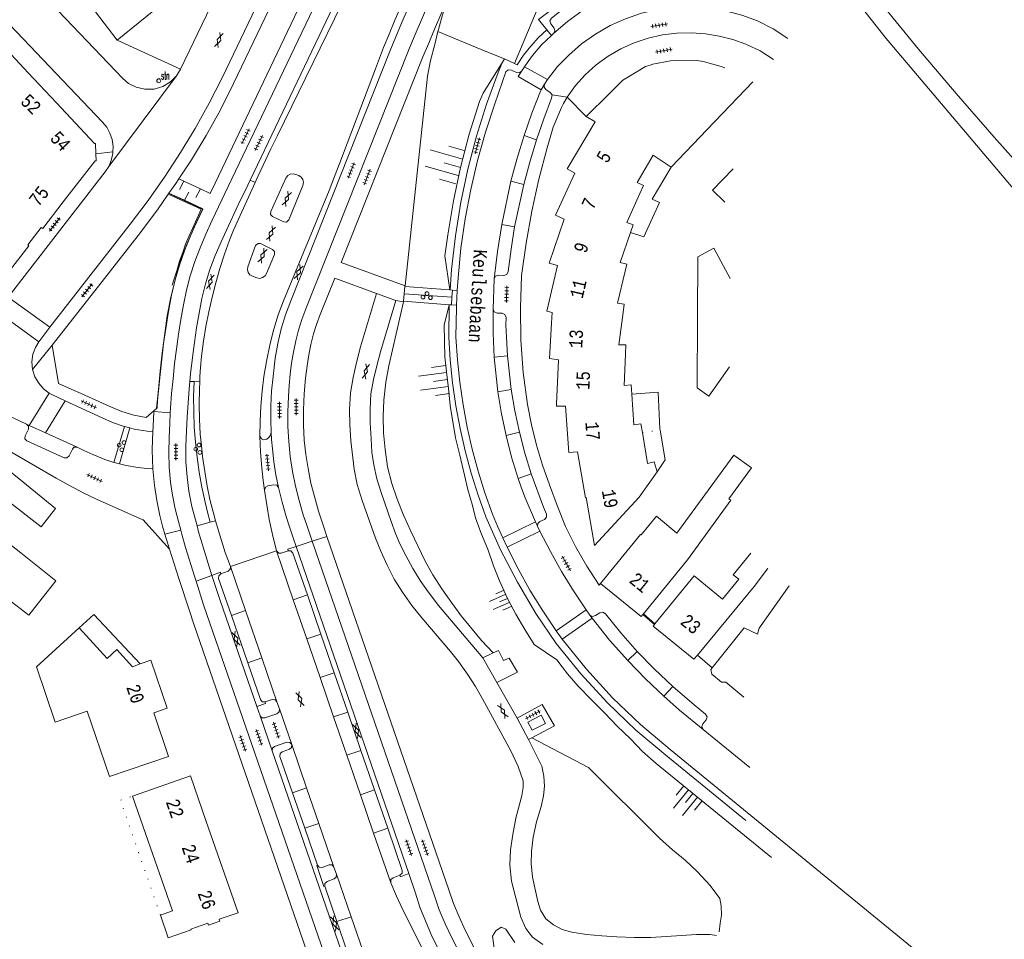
# Model space of a CAD drawing. Header units: metres. Extents: x 196790 to 198335, y 354523 to 356036.
# Tile 58 of 105: x 197975 to 198107, y 354587 to 354711. Entities that reach past the tile are written whole.
import ezdxf

# ---------------------------------------------------------------- set-up
doc = ezdxf.new("R2010")
doc.units = ezdxf.units.M
doc.linetypes.add('DGN Style 1', pattern=[1.160006, 0.00193, -1.158076])
doc.linetypes.add('DGN Style 2', pattern=[186.027128, 111.616277, -74.410851])
for name, color, linetype, lineweight in [('afdak', 252, 'DGN Style 2', 18), ('bij- of bedrijfsgebouw', 252, 'Continuous', 18), ('carport', 252, 'Continuous', 18), ('cultuurscheiding', 252, 'Continuous', 18), ('functiescheiding', 252, 'Continuous', 18), ('gasstation', 252, 'Continuous', 18), ('heg of haag', 252, 'Continuous', 18), ('hoofdgebouw', 252, 'Continuous', 18), ('huisnummer BAG', 252, 'Continuous', 18), ('kant asfaltverharding', 252, 'Continuous', 18), ('kant betonverharding', 252, 'Continuous', 18), ('kant klinkerverharding', 252, 'Continuous', 18), ('kant tegelverharding', 252, 'Continuous', 18), ('overig WOZ', 252, 'DGN Style 1', 18), ('raster', 252, 'Continuous', 18), ('spoorrail', 252, 'Continuous', 18), ('straatnaam', 252, 'Continuous', 18), ('straatnaambord', 252, 'Continuous', 18), ('taludlijn', 252, 'Continuous', 18), ('taludsymbool', 252, 'Continuous', 18), ('toegangstrap', 252, 'Continuous', 18), ('tussenmuur WOZ', 252, 'DGN Style 1', 18), ('verh asfaltsymbool', 2, 'Continuous', 0), ('verh betonsymbool', 2, 'Continuous', 0), ('verh tegelsymbool', 2, 'Continuous', 0), ('vlakafsluiter grijs', 252, 'DGN Style 2', 18), ('vlakafsluiter groen', 252, 'DGN Style 2', 18)]:
    doc.layers.add(name, color=color, linetype=linetype, lineweight=lineweight)
doc.styles.add('Style-Courier New', font='cour.ttf')
doc.styles.add('Style-simplex', font='simplex.shx')

# ---------------------------------------------------------------- blocks, each defined once
blk = doc.blocks.new('S435')
at = {"layer": 'straatnaambord', "color": 7, "linetype": 'Continuous', "lineweight": 0}
blk.add_circle((0, 0), 0.263, dxfattribs=at)
blk.add_circle((0, 0), 0.263, dxfattribs=at)
at = {"layer": 'straatnaambord', "color": 7, "linetype": 'Continuous', "lineweight": 0, "style": 'Style-simplex', "width": 0.428569}
blk.add_text('stn', height=1.05, dxfattribs=at).set_placement((0.32, 0.18))
blk = doc.blocks.new('TA')
at = {"layer": 'taludsymbool', "linetype": 'Continuous', "lineweight": 0}
for p, q in [((-0.5, 0), (-0.5, -0.5)), ((-0.25, 0), (-0.25, -1)), ((0, 0), (0, -0.5)), ((0.25, 0), (0.25, -1)), ((0.5, 0), (0.5, -0.5))]:
    blk.add_line(p, q, dxfattribs=at)
blk = doc.blocks.new('S612')
at = {"layer": 'verh asfaltsymbool', "color": 252}
for p, q in [((-0.99, -0.26), (0.01, 0.24)), ((0.01, -0.26), (-0.99, 0.24)), ((0.01, 0.24), (1.01, -0.26)), ((1.01, 0.24), (0.01, -0.26))]:
    blk.add_line(p, q, dxfattribs=at)
blk = doc.blocks.new('S621')
at = {"layer": 'verh betonsymbool', "color": 252, "linetype": 'Continuous', "lineweight": 0}
for centre in [(-0.48, 0.24), (0.52, 0.24), (0.02, -0.26)]:
    blk.add_circle(centre, 0.25, dxfattribs=at)
blk = doc.blocks.new('S642')
at = {"layer": 'verh tegelsymbool', "color": 252}
for p, q in [((-1.12, 0), (1.12, 0)), ((-0.9, -0.25), (-0.9, 0.25)), ((-0.45, -0.25), (-0.45, 0.25)), ((0, -0.25), (0, 0.25)), ((0.45, -0.25), (0.45, 0.25)), ((0.9, -0.25), (0.9, 0.25))]:
    blk.add_line(p, q, dxfattribs=at)

msp = doc.modelspace()

# ---------------------------------------------------------------- linework, layer by layer
at = {"layer": 'afdak'}
msp.add_line((198061.955, 354690.745), (198059.391, 354686.453), dxfattribs=at)
at = {"layer": 'afdak', "flags": 128}
for points in [[(198056.491, 354681.983), (198058.252, 354681.426), (198060.371, 354685.998), (198059.391, 354686.453)], [(198056.675, 354660.308), (198060.175, 354660.574), (198060.424, 354655.657), (198060.452, 354655.5)], [(198060.452, 354655.5), (198061.152, 354651.497), (198060.038, 354649.875)], [(197982.568, 354628.965), (197984.516, 354630.746), (197990.765, 354624.125)]]:
    msp.add_lwpolyline(points, dxfattribs=at)
at = {"layer": 'bij- of bedrijfsgebouw'}
for p, q in [((198066.773, 354695.793), (198072.896, 354702.209)), ((198065.499, 354676.196), (198065.484, 354673.103)), ((198065.484, 354673.103), (198065.469, 354670.094)), ((198065.469, 354670.094), (198065.455, 354667.254)), ((198065.455, 354667.254), (198065.441, 354664.455))]:
    msp.add_line(p, q, dxfattribs=at)
at = {"layer": 'bij- of bedrijfsgebouw', "flags": 128}
for points in [[(198062.597, 354705.069), (198061.856, 354705.009), (198059.499, 354704.546), (198059.137, 354704.435)], [(198065.956, 354704.949), (198065.348, 354705.058), (198062.945, 354705.097), (198062.597, 354705.069)], [(198069.123, 354704.074), (198068.643, 354704.258), (198066.407, 354704.868), (198065.956, 354704.949)], [(198059.137, 354704.435), (198058.472, 354704.232), (198055.985, 354702.726)], [(198055.985, 354702.726), (198055.469, 354702.414), (198053.604, 354700.573)], [(198069.841, 354675.806), (198067.646, 354679.869), (198065.512, 354678.747), (198065.499, 354676.196)], [(198065.441, 354664.455), (198065.424, 354661.141), (198067.005, 354660.051), (198069.748, 354663.983)]]:
    msp.add_lwpolyline(points, dxfattribs=at)
at = {"layer": 'carport'}
msp.add_line((198065.446, 354625.326), (198067.43, 354623.588), dxfattribs=at)
at = {"layer": 'cultuurscheiding', "flags": 128}
for points in [[(198038.267, 354585.696), (198038.002, 354587.62), (198038.439, 354588.324), (198039.139, 354588.835), (198039.774, 354588.554)], [(198039.774, 354588.554), (198040.975, 354586.795)]]:
    msp.add_lwpolyline(points, dxfattribs=at)
at = {"layer": 'functiescheiding'}
for p, q in [((198045.345, 354702.506), (198042.287, 354704.227)), ((198043.875, 354694.403), (198042.207, 354694.979)), ((198040.453, 354688.87), (198042.168, 354688.433)), ((198040.953, 354682.745), (198039.215, 354683.083)), ((197971.662, 354671.304), (197977.153, 354667.35)), ((198038.207, 354665.29), (198039.985, 354665.469)), ((197975.865, 354656.126), (197978.524, 354660.445)), ((198040.495, 354660.949), (198038.698, 354660.631)), ((197980.698, 354659.42), (197978.067, 354655.118)), ((198039.799, 354654.75), (198041.594, 354655.21)), ((198043.166, 354649.639), (198041.416, 354649.015)), ((198039.36, 354641.041), (198043.754, 354643.188)), ((198044.341, 354641.956), (198039.941, 354639.804)), ((198013.158, 354633.389), (198011.272, 354632.729)), ((198002.979, 354630.626), (198004.869, 354631.292)), ((198046.525, 354628.549), (198050.555, 354631.379)), ((198051.342, 354630.271), (198047.317, 354627.441)), ((198013.079, 354627.482), (198014.976, 354628.109)), ((198057.387, 354625.822), (198056.122, 354624.574)), ((198005.171, 354624.261), (198007.053, 354624.947)), ((198016.749, 354622.96), (198014.861, 354622.312)), ((198060.934, 354619.801), (198062.146, 354621.112)), ((198016.673, 354617.053), (198018.567, 354617.681)), ((198008.442, 354612.48), (198006.817, 354617.181)), ((198020.338, 354612.538), (198018.455, 354611.88)), ((198013.059, 354607.526), (198011.16, 354606.86)), ((198020.275, 354606.598), (198022.156, 354607.258)), ((198014.698, 354602.753), (198012.802, 354602.092)), ((198023.931, 354602.101), (198022.046, 354601.458)), ((198017.132, 354589.575), (198019.02, 354590.23))]:
    msp.add_line(p, q, dxfattribs=at)
at = {"layer": 'functiescheiding', "flags": 128}
for points in [[(198041.931, 354703.654), (198041.444, 354702.893), (198044.505, 354701.144)], [(197992.429, 354650.285), (197992.381, 354651.553), (197992.368, 354652.822), (197992.401, 354654.188), (197992.454, 354655.303)], [(198009.293, 354647.775), (198008.954, 354649.486), (198008.684, 354651.215), (198008.471, 354652.961), (198008.358, 354654.217), (198008.305, 354655.2)]]:
    msp.add_lwpolyline(points, dxfattribs=at)
at = {"layer": 'gasstation', "flags": 128}
msp.add_lwpolyline([(198043.305, 354615.24), (198042.734, 354616.342), (198044.511, 354617.264), (198045.082, 354616.163), (198043.305, 354615.24)], dxfattribs=at)
at = {"layer": 'heg of haag', "flags": 128}
msp.add_lwpolyline([(197994.505, 354687.11), (197998.943, 354685.115), (197997.828, 354682.596), (197997.302, 354681.534), (197996.839, 354680.409), (197996.472, 354679.325), (197996.004, 354678.135), (197995.64, 354676.86), (197995.296, 354675.778), (197995.053, 354674.938)], dxfattribs=at)
at = {"layer": 'hoofdgebouw'}
for p, q in [((197984.745, 354711.597), (197987.658, 354707.803)), ((197975.743, 354703.406), (197971.414, 354708.03)), ((197979.522, 354699.369), (197975.743, 354703.406)), ((198053.604, 354700.573), (198050.556, 354697.564)), ((198046.83, 354664.9), (198046.582, 354658.958)), ((198062.701, 354641.67), (198067.316, 354647.984)), ((198058.208, 354630.871), (198058.125, 354630.768)), ((198059.755, 354629.501), (198059.69, 354629.421)), ((197989.711, 354606.413), (197991.814, 354600.367)), ((198001.755, 354596.87), (197999.615, 354603.022)), ((197993.952, 354594.221), (197991.814, 354600.367)), ((197995.066, 354591.019), (197993.952, 354594.221)), ((197995.066, 354591.019), (197993.451, 354590.458))]:
    msp.add_line(p, q, dxfattribs=at)
at = {"layer": 'hoofdgebouw', "flags": 128}
for points in [[(197987.658, 354707.803), (197994.458, 354713.344), (197994.324, 354713.525), (197997.395, 354716.49), (197997.364, 354716.536), (198002.368, 354721.209), (198002.39, 354721.252)], [(197984.82, 354692.543), (197984.759, 354693.915), (197984.625, 354693.918), (197979.522, 354699.369)], [(198050.556, 354697.564), (198050.544, 354697.553), (198051.728, 354696.842), (198047.998, 354690.542), (198049.039, 354689.931)], [(198066.773, 354695.793), (198061.955, 354690.745), (198059.516, 354692.351), (198057.371, 354688.705), (198058.225, 354688.313), (198057.731, 354687.222)], [(197980.439, 354686.091), (197984.73, 354691.605), (197984.861, 354691.61), (197984.82, 354692.543)], [(198070.262, 354690.547), (198067.485, 354687.654), (198069.126, 354686.079)], [(198049.039, 354689.931), (198046.448, 354684.297), (198047.485, 354683.834)], [(198057.731, 354687.222), (198055.969, 354683.332), (198056.857, 354683.024), (198056.491, 354681.983)], [(197971.33, 354674.498), (197975.827, 354680.204), (197975.68, 354680.319), (197977.493, 354682.653), (197977.675, 354682.539), (197980.439, 354686.091)], [(198047.485, 354683.834), (198047.582, 354683.791), (198045.562, 354677.886), (198046.69, 354677.549)], [(198056.491, 354681.983), (198055.078, 354677.966), (198055.991, 354677.743), (198055.769, 354676.825)], [(198046.69, 354677.549), (198045.253, 354671.44), (198046.002, 354671.253)], [(198055.769, 354676.825), (198054.723, 354672.507), (198055.654, 354672.376), (198055.501, 354671.254)], [(198046.002, 354671.253), (198045.887, 354669.812), (198045.61, 354665.082), (198046.83, 354664.9)], [(198055.501, 354671.254), (198054.915, 354666.939), (198055.865, 354666.93), (198055.815, 354665.69)], [(198055.815, 354665.69), (198055.647, 354661.473), (198056.594, 354661.542), (198056.675, 354660.308)], [(198056.675, 354660.308), (198056.946, 354656.183), (198057.883, 354656.339), (198058.078, 354655.176)], [(198046.582, 354658.958), (198046.571, 354658.704), (198047.752, 354658.69), (198048.212, 354652.475), (198049.379, 354652.588)], [(198049.379, 354652.588), (198049.394, 354652.589), (198050.453, 354646.418), (198050.529, 354646.436), (198051.667, 354640.004), (198057.642, 354646.502), (198060.038, 354649.875), (198059.657, 354651.245), (198058.778, 354651.008), (198058.078, 354655.176)], [(197968.907, 354653.526), (197979.398, 354644.983), (197977.459, 354642.527), (197972.821, 354646.144), (197971.525, 354644.486)], [(198067.316, 354647.984), (198070.353, 354652.14), (198072.707, 354650.419), (198069.67, 354646.264)], [(198069.67, 354646.264), (198069.932, 354646.073), (198064.118, 354638.109), (198058.208, 354630.871)], [(197971.525, 354644.486), (197970.106, 354642.669), (197974.746, 354639.049)], [(198057.902, 354641.427), (198059.948, 354643.927), (198062.701, 354641.67)], [(198052.476, 354634.937), (198057.815, 354641.499), (198057.902, 354641.427)], [(197974.746, 354639.049), (197979.457, 354635.262), (197977.595, 354632.946)], [(198072.613, 354638.988), (198070.251, 354636.088), (198070.996, 354635.482), (198068.836, 354632.83), (198065.006, 354635.949), (198059.755, 354629.501)], [(198065.446, 354625.326), (198073.054, 354634.526), (198074.85, 354636.903), (198074.906, 354636.969)], [(198058.125, 354630.768), (198057.908, 354630.503), (198052.476, 354634.937)], [(198067.43, 354623.588), (198071.738, 354628.966), (198073.49, 354628.115), (198073.741, 354628.916), (198077.751, 354634.585)], [(197972.906, 354632.913), (197975.805, 354630.652), (197977.595, 354632.946)], [(197990.765, 354624.125), (197992.167, 354624.63), (197994.354, 354618.222), (197992.565, 354617.578), (197994.558, 354611.729), (197986.645, 354609.032), (197983.659, 354617.798), (197979.352, 354616.33), (197976.834, 354623.722), (197982.568, 354628.965)], [(197982.568, 354628.965), (197986.309, 354624.873), (197987.601, 354626.054), (197989.711, 354623.746), (197990.765, 354624.125)], [(198059.69, 354629.421), (198059.519, 354629.211), (198064.981, 354624.764), (198065.446, 354625.326)], [(198067.43, 354623.588), (198067.261, 354623.377), (198067.375, 354622.782), (198068.686, 354621.697), (198069.279, 354621.691), (198071.686, 354619.686)], [(197999.615, 354603.022), (197997.494, 354609.12), (197989.711, 354606.413)], [(197993.451, 354590.458), (197994.512, 354587.407), (197997.562, 354588.468), (197997.53, 354588.562), (197999.815, 354589.357), (197999.904, 354589.102), (198001.434, 354589.634), (198001.345, 354589.889), (198003.877, 354590.77), (198001.755, 354596.87)]]:
    msp.add_lwpolyline(points, dxfattribs=at)
at = {"layer": 'kant asfaltverharding'}
for p, q in [((197995.629, 354703.005), (197996.174, 354703.882)), ((198006.177, 354688.716), (198005.487, 354689.028)), ((197973.031, 354673.306), (197978.63, 354669.282)), ((198022.427, 354673.83), (198025.042, 354672.883)), ((197997.985, 354662.009), (197997.398, 354662.012)), ((197997.985, 354662.009), (197998.73, 354661.97)), ((198009.006, 354639.32), (198011.272, 354632.729)), ((198011.651, 354639.881), (198026.746, 354596.032)), ((198002.835, 354637.203), (198004.869, 354631.292)), ((198011.272, 354632.729), (198013.079, 354627.482)), ((198014.976, 354628.109), (198013.158, 354633.389)), ((198004.869, 354631.292), (198007.053, 354624.947)), ((198005.171, 354624.261), (198002.979, 354630.626)), ((198013.079, 354627.482), (198014.861, 354622.312)), ((198016.749, 354622.96), (198014.976, 354628.109)), ((198007.053, 354624.947), (198009.086, 354619.041)), ((198036.683, 354624.942), (198038.56, 354621.649)), ((198018.567, 354617.681), (198016.749, 354622.96)), ((198014.861, 354622.312), (198016.673, 354617.053)), ((198038.56, 354621.649), (198041.3, 354616.842)), ((198009.086, 354619.041), (198009.412, 354618.096)), ((198009.412, 354618.096), (198011.073, 354613.309)), ((198020.338, 354612.538), (198018.567, 354617.681)), ((198016.673, 354617.053), (198018.455, 354611.88)), ((198041.3, 354616.842), (198042.827, 354614.003)), ((198008.442, 354612.48), (198024.546, 354565.88)), ((198011.073, 354613.309), (198013.059, 354607.526)), ((198022.156, 354607.258), (198020.338, 354612.538)), ((198018.455, 354611.88), (198020.275, 354606.598)), ((198013.059, 354607.526), (198014.698, 354602.753)), ((198023.931, 354602.101), (198022.156, 354607.258)), ((198012.802, 354602.092), (198011.16, 354606.86)), ((198020.275, 354606.598), (198022.046, 354601.458)), ((198014.509, 354597.132), (198012.802, 354602.092)), ((198014.698, 354602.753), (198016.716, 354596.878)), ((198022.046, 354601.458), (198024.341, 354594.797)), ((198016.716, 354596.878), (198017.045, 354595.938)), ((198017.045, 354595.938), (198019.02, 354590.23)), ((198017.132, 354589.575), (198015.489, 354594.341)), ((198019.02, 354590.23), (198020.941, 354584.678)), ((198019.051, 354584.007), (198017.132, 354589.575))]:
    msp.add_line(p, q, dxfattribs=at)
at = {"layer": 'kant asfaltverharding', "flags": 128}
for points in [[(198036.915, 354751.474), (198035.046, 354747.975), (198033.208, 354744.42), (198032.303, 354742.652), (198030.524, 354739.054), (198029.646, 354737.252), (198028.749, 354735.462), (198027.875, 354733.659), (198027.015, 354731.833), (198025.282, 354728.259), (198024.423, 354726.436), (198023.363, 354724.225), (198022.535, 354722.412), (198009.169, 354694.994), (198008.279, 354693.217), (198006.575, 354689.597), (198006.177, 354688.716)], [(197996.174, 354703.882), (198013.107, 354739.136), (198013.434, 354740.519)], [(197978.63, 354669.282), (197989.412, 354683.105), (197991.81, 354686.291), (197994.101, 354689.555), (197996.17, 354692.707), (197998.124, 354695.931), (198000.012, 354699.347), (198001.765, 354702.835), (198017.993, 354736.782), (198018.484, 354737.899)], [(197976.898, 354714.741), (197988.412, 354702.656), (197989.201, 354701.99), (197990.203, 354701.475), (197991.373, 354701.2), (197992.615, 354701.233), (197993.806, 354701.585), (197994.834, 354702.206), (197995.629, 354703.005)], [(198027.386, 354713.766), (198025.797, 354710.073), (198024.274, 354706.381), (198010.944, 354672.833), (198010.24, 354670.968), (198009.66, 354669.065), (198009.202, 354667.094), (198008.859, 354665.14), (198008.564, 354662.699), (198008.358, 354660.708), (198008.256, 354658.726), (198008.271, 354656.814), (198008.305, 354655.2)], [(198025.694, 354712.308), (198024.873, 354710.475), (198024.122, 354708.586), (198023.386, 354706.794), (198022.849, 354705.349), (198022.292, 354703.943), (198017.513, 354691.35), (198016.791, 354689.513), (198016.064, 354687.628), (198009.955, 354672.843), (198009.255, 354670.958), (198008.675, 354669.044), (198008.171, 354667.105), (198007.663, 354664.688), (198007.346, 354662.68), (198007.115, 354660.699), (198006.935, 354658.699), (198006.832, 354656.69), (198006.802, 354654.685)], [(197987.095, 354692.818), (197987.124, 354693.513), (197986.989, 354694.449), (197986.691, 354695.33), (197986.255, 354696.117), (197985.717, 354696.786), (197974.168, 354708.905), (197972.232, 354710.93)], [(197986.524, 354690.833), (197986.877, 354691.661), (197987.085, 354692.567), (197987.095, 354692.818)], [(197973.031, 354673.306), (197986.057, 354690.113), (197986.524, 354690.833)], [(198005.487, 354689.028), (198004.847, 354687.678), (198004.16, 354686.263), (198002.035, 354681.721), (198001.597, 354680.736), (198000.813, 354678.92), (198000.094, 354677.028), (197999.501, 354675.101), (197999.03, 354673.133), (197998.637, 354671.181), (197998.309, 354669.194), (197998.008, 354667.238), (197997.746, 354665.232), (197997.504, 354663.043), (197997.398, 354662.012)], [(198008.253, 354684.823), (198008.239, 354684.401), (198008.496, 354684.144), (198010.001, 354683.41), (198010.374, 354683.393), (198010.668, 354683.668), (198012.557, 354688.31), (198012.623, 354688.719), (198012.54, 354689.082), (198012.339, 354689.408), (198011.996, 354689.631), (198011.622, 354689.782), (198011.236, 354689.872), (198010.859, 354689.803), (198010.541, 354689.616), (198010.285, 354689.28), (198008.253, 354684.823)], [(198006.177, 354688.716), (198003.272, 354682.297), (198002.734, 354680.956), (198002.045, 354679.072), (198001.436, 354677.165), (198000.882, 354675.249), (198000.396, 354673.308), (197999.939, 354671.348), (197999.563, 354669.393), (197999.251, 354667.406), (197998.985, 354665.39), (197998.85, 354663.876), (197998.766, 354662.662), (197998.73, 354661.97)], [(198005.199, 354677.408), (198005.145, 354677.007), (198005.243, 354676.636), (198005.462, 354676.334), (198005.812, 354676.131), (198006.378, 354675.905), (198006.771, 354675.839), (198007.151, 354675.934), (198007.487, 354676.178), (198007.673, 354676.486), (198008.734, 354679.048), (198008.753, 354679.439), (198008.488, 354679.707), (198006.896, 354680.496), (198006.552, 354680.526), (198006.22, 354680.24), (198005.199, 354677.408)], [(198044.728, 354586.522), (198043.333, 354587.498), (198042.431, 354588.647), (198041.795, 354590.165), (198040.529, 354595.017), (198040.299, 354597.134), (198040.381, 354599.224), (198040.688, 354601.244), (198041.123, 354603.428), (198041.635, 354605.464), (198041.919, 354606.493), (198042.099, 354607.555), (198042.072, 354608.44), (198041.434, 354610.356), (198040.423, 354612.487), (198036.619, 354619.45), (198035.693, 354621.107), (198034.627, 354622.744), (198033.432, 354624.459), (198032.351, 354625.815), (198028.506, 354630.308), (198027.184, 354631.986), (198025.904, 354633.736), (198024.803, 354635.518), (198023.854, 354637.399), (198022.996, 354639.244), (198022.297, 354641.018), (198020.52, 354646.051), (198019.847, 354648.197), (198019.442, 354650.236), (198019.009, 354654.059), (198018.849, 354656.22), (198018.796, 354658.273), (198018.948, 354660.474), (198019.3, 354662.56), (198019.751, 354664.548), (198020.268, 354666.643), (198022.427, 354673.83)], [(198025.042, 354672.883), (198022.952, 354665.989), (198022.455, 354664.09), (198022.009, 354662.261), (198021.691, 354660.359), (198021.572, 354658.297), (198021.597, 354656.449), (198021.693, 354654.305), (198021.815, 354652.544), (198022.053, 354650.824), (198022.465, 354648.972), (198023.071, 354647.12), (198024.376, 354643.249), (198024.97, 354641.641), (198025.578, 354640.234), (198026.342, 354638.686), (198027.296, 354636.929), (198028.263, 354635.317), (198029.339, 354633.789), (198030.723, 354631.987), (198036.668, 354624.968), (198036.683, 354624.942)], [(197998.73, 354661.97), (197998.679, 354660.962), (197998.654, 354658.953), (197998.697, 354656.945), (197998.811, 354654.939), (197998.946, 354653.416), (197999.109, 354651.939), (197999.413, 354649.936), (197999.745, 354647.977), (198000.14, 354646.006), (198000.542, 354644.526), (198000.833, 354643.326)], [(198006.802, 354654.685), (198006.996, 354654.313), (198007.301, 354654.19), (198007.706, 354654.277), (198008.014, 354654.487), (198008.225, 354654.807), (198008.305, 354655.2)], [(198006.802, 354654.685), (198006.869, 354652.526), (198007.058, 354650.423), (198007.247, 354648.738), (198007.428, 354647.44)], [(198007.428, 354647.44), (198007.718, 354645.454), (198008.059, 354643.487), (198008.468, 354641.494), (198009.006, 354639.32)], [(198000.833, 354643.326), (198001.405, 354641.411), (198002.159, 354639.056), (198002.835, 354637.203)], [(198010.594, 354639.313), (198010.533, 354639.518), (198011.651, 354639.881)], [(198013.158, 354633.389), (198011.226, 354639.001), (198010.945, 354639.298), (198010.594, 354639.313)], [(198001.579, 354636.228), (198001.516, 354636.428), (198000.369, 354636.013)], [(198002.979, 354630.626), (198001.268, 354635.593), (198001.304, 354635.962), (198001.579, 354636.228)], [(198000.369, 354636.013), (198001.429, 354632.769), (198006.388, 354618.422)], [(198007.518, 354619.048), (198007.108, 354619.059), (198006.864, 354619.345), (198005.171, 354624.261)], [(198007.518, 354619.048), (198007.565, 354618.835), (198006.388, 354618.422)], [(198042.827, 354614.003), (198044.08, 354611.483), (198044.604, 354610.409), (198044.88, 354609.083), (198044.952, 354607.733), (198044.809, 354606.458), (198044.492, 354605.015), (198043.9, 354602.971), (198043.447, 354600.893), (198043.21, 354598.963), (198043.171, 354597.355), (198043.351, 354595.518), (198044.048, 354592.279), (198044.412, 354591.131), (198045.136, 354589.963), (198046.158, 354589.143), (198047.34, 354588.539), (198048.599, 354588.163), (198050.582, 354587.853), (198052.639, 354587.678), (198054.672, 354587.527), (198057, 354587.442), (198059.22, 354587.449), (198061.271, 354587.563), (198063.325, 354587.715), (198065.327, 354587.849), (198067.163, 354587.845), (198068.031, 354587.701)], [(198011.073, 354613.309), (198010.789, 354613.613), (198010.413, 354613.627), (198008.763, 354613.057), (198008.474, 354612.831), (198008.442, 354612.48)], [(198011.16, 354606.86), (198009.485, 354611.727), (198009.521, 354612.119), (198009.779, 354612.349), (198010.758, 354612.704), (198011.038, 354612.914), (198011.073, 354613.309)], [(198025.571, 354595.798), (198025.866, 354596.072), (198025.88, 354596.441), (198023.931, 354602.101)], [(198014.509, 354597.132), (198014.43, 354597.108), (198015.388, 354594.306), (198015.489, 354594.341)], [(198025.571, 354595.798), (198025.653, 354595.603), (198026.746, 354596.032)], [(198037.45, 354567.909), (198036.407, 354570.133), (198026.861, 354589.394), (198025.973, 354591.168), (198025.089, 354592.98), (198024.341, 354594.797)]]:
    msp.add_lwpolyline(points, dxfattribs=at)
at = {"layer": 'kant betonverharding'}
for p, q in [((197987.231, 354651.165), (197988.647, 354655.966)), ((197988.647, 354655.966), (197989.381, 354655.776)), ((197989.381, 354655.776), (197987.956, 354650.965)), ((197991.702, 354655.354), (197992.454, 354655.303)), ((197991.678, 354650.327), (197992.429, 354650.285)), ((198000.833, 354643.326), (198000.114, 354643.142))]:
    msp.add_line(p, q, dxfattribs=at)
at = {"layer": 'kant betonverharding', "flags": 128}
for points in [[(197997.985, 354662.009), (197997.917, 354659.979), (197997.922, 354657.938), (197997.994, 354655.897), (197998.143, 354653.856), (197998.368, 354651.841), (197998.656, 354649.831), (197999.009, 354647.829), (197999.449, 354645.833), (197999.812, 354644.328), (198000.114, 354643.142)], [(197987.956, 354650.965), (197987.429, 354651.101), (197987.231, 354651.165)]]:
    msp.add_lwpolyline(points, dxfattribs=at)
at = {"layer": 'kant klinkerverharding'}
for p, q in [((198035.651, 354752.15), (198005.487, 354689.028)), ((198045.871, 354708.415), (198046.22, 354708.726)), ((198041.931, 354703.654), (198042.287, 354704.227)), ((198046.703, 354704.274), (198045.345, 354702.506)), ((198045.345, 354702.506), (198044.946, 354701.887)), ((198044.946, 354701.887), (198044.505, 354701.144)), ((198040.453, 354688.87), (198039.215, 354683.083)), ((198042.168, 354688.433), (198040.953, 354682.745)), ((198038.068, 354671.714), (198038.215, 354675.791)), ((198032.618, 354674.266), (198033.265, 354674.214)), ((198033.265, 354674.214), (198033.155, 354672.267)), ((198032.48, 354672.281), (198033.155, 354672.267)), ((197978.63, 354669.282), (197977.153, 354667.35)), ((198038.207, 354665.29), (198038.698, 354660.631)), ((198039.985, 354665.469), (198040.495, 354660.949)), ((197978.909, 354660.252), (197978.524, 354660.445)), ((197978.909, 354660.252), (197980.698, 354659.42)), ((197994.779, 354657.823), (197992.596, 354657.983)), ((197975.865, 354656.126), (197975.521, 354656.283)), ((197978.067, 354655.118), (197975.865, 354656.126)), ((197982.279, 354653.191), (197978.067, 354655.118)), ((198000.114, 354643.142), (197998.384, 354642.634)), ((198043.754, 354643.188), (198044.036, 354642.589)), ((197994.048, 354641.524), (197996.18, 354642.089)), ((198044.036, 354642.589), (198044.341, 354641.956)), ((198039.941, 354639.804), (198039.36, 354641.041)), ((198050.555, 354631.379), (198051.039, 354630.692)), ((198051.039, 354630.692), (198051.342, 354630.271)), ((198047.317, 354627.441), (198046.525, 354628.549)), ((198036.683, 354624.942), (198038.054, 354625.602)), ((198072.497, 354610.223), (198066.216, 354615.36))]:
    msp.add_line(p, q, dxfattribs=at)
at = {"layer": 'kant klinkerverharding', "flags": 128}
for points in [[(198046.22, 354708.726), (198046.344, 354709.052), (198046.239, 354709.384), (198045.79, 354709.987), (198045.687, 354710.392), (198045.901, 354710.752), (198047.879, 354712.281), (198049.965, 354713.66)], [(198046.22, 354708.726), (198048.054, 354710.303), (198050.025, 354711.705), (198050.834, 354712.203)], [(198077.593, 354708.027), (198075.631, 354709.325), (198073.524, 354710.373), (198071.396, 354711.15), (198069.204, 354711.721), (198066.967, 354712.081), (198064.706, 354712.227), (198062.437, 354712.159), (198060.185, 354711.881), (198057.969, 354711.385), (198055.816, 354710.666), (198053.744, 354709.734), (198051.776, 354708.6), (198049.93, 354707.277), (198048.225, 354705.776), (198046.703, 354704.274)], [(198045.871, 354708.415), (198044.542, 354707.136), (198043.331, 354705.744)], [(198042.287, 354704.227), (198042.756, 354704.925), (198043.331, 354705.744)], [(198041.931, 354703.654), (198041.599, 354703.421), (198041.194, 354703.451), (198040.508, 354703.748), (198040.08, 354703.801), (198039.751, 354703.521), (198038.273, 354699.239), (198037.04, 354695.465), (198035.968, 354691.632), (198035.062, 354687.748), (198034.323, 354683.824), (198033.755, 354679.873), (198033.36, 354675.904), (198033.265, 354674.214)], [(198042.207, 354694.979), (198043.248, 354697.989), (198044.396, 354700.959), (198044.505, 354701.144)], [(198045.982, 354700.446), (198045.717, 354700.781), (198045.146, 354701.146), (198044.891, 354701.475), (198044.946, 354701.887)], [(198043.875, 354694.403), (198044.845, 354697.231), (198045.91, 354700.025), (198045.982, 354700.446)], [(198042.207, 354694.979), (198041.275, 354691.94), (198040.453, 354688.87)], [(198043.875, 354694.403), (198042.969, 354691.433), (198042.168, 354688.433)], [(198039.215, 354683.083), (198038.64, 354679.447), (198038.215, 354675.791)], [(198040.953, 354682.745), (198040.469, 354679.749), (198040.087, 354676.738), (198039.888, 354676.38), (198039.507, 354676.229), (198038.778, 354676.262), (198038.4, 354676.141), (198038.215, 354675.791)], [(198033.155, 354672.267), (198033.136, 354671.929), (198033.085, 354667.96), (198033.279, 354664.932), (198033.595, 354661.907), (198034.031, 354658.892), (198034.588, 354655.894), (198035.263, 354652.921), (198036.056, 354649.98), (198036.964, 354647.077), (198037.984, 354644.219), (198038.655, 354642.623), (198039.36, 354641.041)], [(198038.068, 354671.714), (198038.06, 354668.5), (198038.207, 354665.29)], [(198039.985, 354665.469), (198039.785, 354669.592), (198039.806, 354670.595), (198039.652, 354670.983), (198039.277, 354671.166), (198038.586, 354671.182), (198038.216, 354671.34), (198038.068, 354671.714)], [(197977.153, 354667.35), (197976.691, 354666.572), (197976.37, 354665.661), (197976.239, 354664.659), (197976.328, 354663.628)], [(197976.328, 354663.628), (197976.638, 354662.641), (197977.141, 354661.765), (197977.784, 354661.045), (197978.524, 354660.445)], [(197997.398, 354662.012), (197997.298, 354661.032), (197997.033, 354657.247), (197996.943, 354655.392), (197996.868, 354653.352), (197996.889, 354651.257), (197997.034, 354649.242), (197997.289, 354647.298), (197997.691, 354645.253), (197998.384, 354642.634)], [(198038.698, 354660.631), (198039.182, 354657.678), (198039.799, 354654.75)], [(198040.495, 354660.949), (198040.983, 354658.068), (198041.594, 354655.21)], [(197980.698, 354659.42), (197985.635, 354657.139), (197987.048, 354656.522), (197988.482, 354656.009), (197988.647, 354655.966)], [(197975.521, 354656.283), (197973.713, 354657.121), (197972.22, 354657.617), (197970.668, 354657.754), (197969.126, 354657.488), (197967.697, 354656.841), (197966.486, 354655.837), (197965.443, 354654.655)], [(197992.596, 354657.983), (197992.482, 354655.962), (197992.454, 354655.303)], [(197996.18, 354642.089), (197995.885, 354643.213), (197995.449, 354644.942), (197995.096, 354646.757), (197994.824, 354648.522), (197994.653, 354650.503), (197994.591, 354652.497), (197994.641, 354654.491), (197994.704, 354656.393), (197994.779, 354657.823)], [(197982.279, 354653.191), (197981.869, 354653.18), (197981.655, 354652.935), (197981.215, 354652.024), (197980.9, 354651.76), (197980.54, 354651.772), (197975.572, 354654.057), (197975.303, 354654.312), (197975.31, 354654.723), (197975.764, 354655.623), (197975.777, 354656.003), (197975.521, 354656.283)], [(197989.381, 354655.776), (197989.927, 354655.634), (197991.702, 354655.354)], [(198039.799, 354654.75), (198040.544, 354651.865), (198041.416, 354649.015)], [(198041.594, 354655.21), (198042.32, 354652.408), (198043.166, 354649.639)], [(197987.231, 354651.165), (197986, 354651.563), (197984.414, 354652.217), (197983.189, 354652.756), (197982.279, 354653.191)], [(197991.678, 354650.327), (197990.44, 354650.454), (197988.866, 354650.73), (197987.956, 354650.965)], [(197992.429, 354650.285), (197992.655, 354648.076), (197992.977, 354646.043), (197993.396, 354644.017), (197993.751, 354642.629), (197994.048, 354641.524)], [(198043.166, 354649.639), (198044.813, 354645.166), (198045.22, 354644.239), (198045.236, 354643.819), (198044.948, 354643.513), (198044.318, 354643.222), (198044.064, 354642.956), (198044.036, 354642.589)], [(198043.754, 354643.188), (198042.348, 354646.386), (198041.868, 354647.696), (198041.416, 354649.015)], [(197990.774, 354643.61), (197991.152, 354643.443), (197994.7, 354639.544)], [(198044.341, 354641.956), (198045.739, 354639.224), (198047.243, 354636.547), (198048.85, 354633.93), (198050.555, 354631.379)], [(197994.7, 354639.544), (197995.916, 354635.582), (197997.346, 354631.265), (197997.915, 354629.611)], [(198009.006, 354639.32), (198009.338, 354638.992), (198009.651, 354638.997), (198010.594, 354639.313)], [(198046.525, 354628.549), (198044.709, 354631.258), (198043.003, 354634.042), (198041.413, 354636.893), (198039.941, 354639.804)], [(198001.579, 354636.228), (198002.53, 354636.562), (198002.825, 354636.829), (198002.835, 354637.203)], [(198057.387, 354625.822), (198055.2, 354628.295), (198053.124, 354630.863), (198052.77, 354631.081), (198052.363, 354630.996), (198051.789, 354630.612), (198051.396, 354630.485), (198051.039, 354630.692)], [(198056.122, 354624.574), (198053.688, 354627.335), (198051.342, 354630.271)], [(198106.327, 354576.205), (198061.791, 354612.65), (198057.83, 354615.991), (198054.083, 354619.584), (198050.571, 354623.409), (198047.317, 354627.441)], [(198038.56, 354621.649), (198041.334, 354623.044), (198040.198, 354624.919), (198039.474, 354624.571), (198038.787, 354625.954), (198038.054, 354625.602)], [(198062.146, 354621.112), (198059.714, 354623.414), (198057.387, 354625.822)], [(198056.122, 354624.574), (198058.476, 354622.135), (198060.934, 354619.801)], [(198062.146, 354621.112), (198065.004, 354618.653), (198066.54, 354617.398), (198066.754, 354617.039), (198066.634, 354616.639), (198066.198, 354616.105), (198066.059, 354615.729), (198066.216, 354615.36)], [(198009.086, 354619.041), (198008.826, 354619.331), (198008.445, 354619.353), (198007.518, 354619.048)], [(198060.934, 354619.801), (198063.038, 354617.954), (198066.216, 354615.36)], [(198016.716, 354596.878), (198016.481, 354597.172), (198016.07, 354597.183), (198015.129, 354596.851), (198014.746, 354596.876), (198014.509, 354597.132)], [(198015.489, 354594.341), (198015.52, 354594.702), (198015.797, 354594.967), (198016.734, 354595.294), (198017.024, 354595.543), (198017.045, 354595.938)], [(198024.341, 354594.797), (198024.37, 354595.207), (198024.647, 354595.457), (198025.571, 354595.798)]]:
    msp.add_lwpolyline(points, dxfattribs=at)
at = {"layer": 'kant tegelverharding'}
for p, q in [((198045.871, 354708.415), (198045.255, 354709.189)), ((198039.577, 354705.302), (198039.338, 354704.817)), ((198040.928, 354704.662), (198039.577, 354705.302)), ((198050.556, 354697.564), (198047.997, 354700.127)), ((197996.594, 354688.877), (197995.935, 354689.186)), ((197998.818, 354687.835), (197996.594, 354688.877)), ((197994.505, 354687.11), (197994.584, 354687.222)), ((197994.584, 354687.222), (197994.609, 354687.257)), ((197994.609, 354687.257), (197996.694, 354686.308)), ((197978.961, 354666.871), (197985.968, 354675.843)), ((198026.247, 354674.769), (198026.258, 354674.851)), ((198025.042, 354672.883), (198026.069, 354672.683)), ((198026.069, 354672.683), (198026.069, 354672.763)), ((197979.806, 354661.749), (197978.961, 354666.871)), ((197992.93, 354658.399), (197992.603, 354658.107)), ((197997.915, 354629.611), (198018.816, 354568.898)), ((198058.125, 354630.768), (198059.69, 354629.421)), ((198006.388, 354618.422), (198006.817, 354617.181)), ((198042.827, 354614.003), (198043.274, 354614.24))]:
    msp.add_line(p, q, dxfattribs=at)
at = {"layer": 'kant tegelverharding', "flags": 128}
for points in [[(197994.779, 354657.823), (197994.81, 354658.411), (197994.966, 354660.415), (197995.169, 354662.387), (197995.36, 354664.403), (197995.595, 354666.354), (197995.876, 354668.357), (197996.191, 354670.336), (197996.539, 354672.294), (197996.958, 354674.262), (197997.452, 354676.191), (197998.068, 354678.084), (197998.794, 354679.949), (197999.558, 354681.781), (198000.406, 354683.625), (198002.559, 354688.157), (198036.196, 354758.584), (198037.079, 354760.383), (198037.938, 354762.202), (198038.748, 354764.033), (198039.758, 354766.269), (198041.461, 354769.895), (198042.459, 354771.651), (198043.155, 354773.041)], [(198045.255, 354709.189), (198044.161, 354710.561), (198047.039, 354712.762), (198049.536, 354714.471), (198052.191, 354715.922), (198055.16, 354717.111), (198056.171, 354721.32), (198056.879, 354725.602), (198057.279, 354729.924), (198057.368, 354734.252), (198054.87, 354735.685)], [(197995.935, 354689.186), (197997.624, 354691.755), (197999.608, 354695.021), (198001.511, 354698.46), (198003.277, 354701.972), (198017.613, 354731.934)], [(198020.707, 354730.339), (198000.782, 354688.609), (198000.112, 354687.229), (197998.818, 354687.835)], [(198029.85, 354713.784), (198027.482, 354708.227), (198026.714, 354706.387), (198012.937, 354671.745), (198012.41, 354670.324), (198011.959, 354668.9), (198011.602, 354667.468), (198011.29, 354665.949), (198011.054, 354664.452), (198010.867, 354662.976), (198010.7, 354661.486), (198010.612, 354659.988), (198010.527, 354657.962), (198010.55, 354655.964), (198010.664, 354653.948), (198010.872, 354651.946), (198011.17, 354649.959), (198011.579, 354647.99), (198012.067, 354646.036), (198012.616, 354644.118), (198013.068, 354642.734), (198013.809, 354640.582)], [(198026.258, 354674.851), (198017.692, 354677.975), (198028.642, 354705.546), (198029.425, 354707.401), (198030.19, 354709.256), (198031.046, 354711.241), (198031.905, 354713.202)], [(198045.255, 354709.189), (198044.137, 354708.131), (198043.099, 354706.987), (198042.151, 354705.769), (198041.301, 354704.485), (198040.928, 354704.662)], [(198047.997, 354700.127), (198049.114, 354701.701), (198050.413, 354703.129), (198051.876, 354704.458), (198053.468, 354705.629), (198055.172, 354706.628), (198056.971, 354707.446), (198058.833, 354708.065), (198060.752, 354708.478), (198062.7, 354708.701), (198064.661, 354708.753), (198066.531, 354708.634), (198068.381, 354708.34), (198070.196, 354707.878), (198071.963, 354707.256), (198073.876, 354706.34), (198075.65, 354705.179)], [(198039.338, 354704.817), (198039.136, 354704.409), (198038.74, 354703.465), (198037.181, 354699.22), (198035.822, 354694.89), (198034.669, 354690.491), (198033.727, 354686.036), (198032.999, 354681.541), (198032.489, 354677.021), (198032.312, 354674.29)], [(198047.212, 354698.765), (198047.505, 354699.297), (198047.997, 354700.127)], [(198052.476, 354634.937), (198052.265, 354634.703), (198050.608, 354637.228), (198049.112, 354639.859), (198047.786, 354642.579), (198046.637, 354645.372), (198045.607, 354648.158), (198044.692, 354650.794), (198043.894, 354653.471), (198043.215, 354656.181), (198042.657, 354658.915), (198042.106, 354663.212), (198041.791, 354667.54), (198041.715, 354671.878), (198041.876, 354676.208), (198042.479, 354680.541), (198043.25, 354684.851), (198044.188, 354689.127), (198045.289, 354693.361), (198046.105, 354696.115), (198047.212, 354698.765)], [(197994.609, 354687.257), (197995.524, 354688.561), (197995.935, 354689.186)], [(197985.968, 354675.843), (197990.458, 354681.593), (197993.049, 354685.035), (197994.505, 354687.11)], [(197996.694, 354686.308), (197999.162, 354685.185), (197998.362, 354683.467), (197997.543, 354681.611), (197996.721, 354679.656), (197996.017, 354677.626), (197995.427, 354675.625), (197994.959, 354673.575), (197994.549, 354671.418), (197994.183, 354669.1)], [(198022.427, 354673.83), (198016.855, 354675.849), (198014.899, 354671), (198014.396, 354669.657), (198013.995, 354668.384), (198013.632, 354666.982), (198013.341, 354665.594), (198013.117, 354664.088), (198012.933, 354662.44), (198012.713, 354660.349), (198012.624, 354658.197), (198012.653, 354656.166), (198012.75, 354654.137), (198012.952, 354652.204), (198013.247, 354650.338), (198013.639, 354648.387), (198014.096, 354646.587), (198014.654, 354644.641), (198015.462, 354642.187), (198015.793, 354641.226)], [(198032.193, 354672.302), (198032.12, 354667.971), (198032.314, 354664.896), (198032.631, 354661.823), (198033.071, 354658.76), (198033.635, 354655.716), (198034.32, 354652.696), (198035.125, 354649.709), (198036.048, 354646.761), (198037.085, 354643.859), (198039.073, 354639.417), (198041.317, 354635.089), (198043.807, 354630.898), (198046.53, 354626.864), (198049.835, 354622.785), (198053.396, 354618.912), (198057.192, 354615.271), (198061.2, 354611.88), (198071.924, 354603.138)], [(197994.183, 354669.1), (197993.892, 354667.087), (197993.629, 354665.007), (197993.408, 354662.932), (197993.196, 354660.76), (197993.08, 354659.444), (197993.019, 354658.479), (197992.93, 354658.399)], [(197992.603, 354658.107), (197991.559, 354657.173), (197989.901, 354657.489), (197988.309, 354657.972), (197986.673, 354658.654), (197982.839, 354660.417), (197981.904, 354660.8), (197979.806, 354661.749)], [(197968.907, 354653.526), (197969.32, 354654.128), (197971.664, 354653.573), (197979.47, 354649.052), (197981.249, 354648.046), (197983.209, 354647.047), (197984.871, 354646.219), (197990.774, 354643.61)], [(198007.428, 354647.44), (198007.551, 354647.847), (198007.875, 354648.009), (198008.686, 354648.159), (198009.087, 354648.095), (198009.293, 354647.775)], [(198009.293, 354647.775), (198009.762, 354645.841), (198010.319, 354643.906), (198010.767, 354642.506), (198011.246, 354641.058), (198011.651, 354639.881)], [(197996.18, 354642.089), (197996.329, 354641.52), (197996.845, 354639.74), (197998.021, 354635.9), (197998.232, 354635.24)], [(197998.384, 354642.634), (197998.588, 354641.863), (198000.369, 354636.013)], [(198013.809, 354640.582), (198030.195, 354593.022), (198030.833, 354591.15), (198031.622, 354589.297), (198032.468, 354587.483), (198042.881, 354566.956)], [(198015.793, 354641.226), (198032.135, 354593.833), (198032.761, 354592.001), (198033.514, 354590.196), (198034.356, 354588.33), (198044.263, 354568.846)], [(197998.232, 354635.24), (197999.245, 354632.067), (198023.12, 354563.076), (198023.668, 354561.155), (198024.954, 354557.358), (198025.767, 354554.821)], [(198009.412, 354618.096), (198009.371, 354617.688), (198009.087, 354617.457), (198007.439, 354616.896), (198007.074, 354616.898), (198006.817, 354617.181)], [(198041.3, 354616.842), (198044.654, 354618.674), (198046.288, 354615.844), (198043.274, 354614.24)], [(198026.746, 354596.032), (198027.65, 354593.405), (198028.242, 354591.512), (198029.771, 354587.842), (198030.645, 354586.037), (198031.741, 354583.822), (198038.534, 354570.461), (198039.465, 354568.661), (198040.086, 354567.297), (198040.687, 354565.91), (198041.102, 354564.905), (198041.112, 354564.5), (198040.858, 354564.248), (198039.903, 354563.93)]]:
    msp.add_lwpolyline(points, dxfattribs=at)
at = {"layer": 'overig WOZ', "flags": 128}
msp.add_lwpolyline([(197993.451, 354590.458), (197988.096, 354605.851), (197989.711, 354606.413)], dxfattribs=at)
at = {"layer": 'raster'}
for p, q in [((197996.036, 354687.757), (197996.594, 354688.877)), ((197998.211, 354686.673), (197998.818, 354687.835)), ((197997.259, 354687.413), (197996.694, 354686.308)), ((198026.158, 354673.768), (198032.551, 354673.303)), ((198059.755, 354629.501), (198058.208, 354630.871))]:
    msp.add_line(p, q, dxfattribs=at)
at = {"layer": 'raster', "flags": 128}
for points in [[(198200.218, 354607.353), (198149.186, 354647.015), (198129.608, 354665.607), (198110.304, 354684.947), (198090.759, 354708.029), (198074.507, 354728.653), (198059.423, 354748.377)], [(197992.935, 354658.451), (197993.185, 354660.932), (197993.415, 354663.396), (197993.693, 354665.83), (197994.383, 354670.807), (197994.851, 354673.297), (197995.416, 354675.644), (197996.168, 354678.178), (197996.982, 354680.364), (197997.937, 354682.555), (197999.129, 354685.133), (197994.619, 354687.206)]]:
    msp.add_lwpolyline(points, dxfattribs=at)
at = {"layer": 'spoorrail', "flags": 128}
msp.add_lwpolyline([(198055.959, 354759.202), (198063.848, 354747.814), (198071.89, 354736.506), (198076.37, 354730.395), (198080.933, 354724.345), (198085.576, 354718.356), (198090.299, 354712.431), (198095.102, 354706.57), (198100.129, 354700.626), (198105.242, 354694.757), (198110.441, 354688.963)], dxfattribs=at)
at = {"layer": 'taludlijn'}
for p, q in [((198036.72, 354700.676), (198039.338, 354704.817)), ((198032.273, 354674.293), (198031.61, 354678.861))]:
    msp.add_line(p, q, dxfattribs=at)
at = {"layer": 'taludlijn', "flags": 128}
for points in [[(198040.928, 354704.662), (198051.544, 354729.954), (198052.279, 354731.225)], [(198031.905, 354713.202), (198031.294, 354711.161), (198030.727, 354709.233), (198030.665, 354708.963)], [(198030.665, 354708.963), (198030.263, 354707.212), (198029.675, 354705.048), (198029.268, 354702.961), (198026.258, 354674.851)], [(198036.72, 354700.676), (198036.234, 354699.542), (198034.861, 354695.167), (198033.696, 354690.721), (198032.744, 354686.219), (198032.008, 354681.677), (198031.61, 354678.861)], [(198038.054, 354625.602), (198036.511, 354627.297), (198033.772, 354630.567), (198032.468, 354632.364), (198031.178, 354634.205), (198029.999, 354636.098), (198028.965, 354637.92), (198027.021, 354641.935), (198026.044, 354644.063), (198025.221, 354646.231), (198024.47, 354648.32), (198023.883, 354650.553), (198023.58, 354652.903), (198023.384, 354655.139), (198023.34, 354657.316), (198023.396, 354659.522), (198023.695, 354661.917), (198024.071, 354664.123), (198026.069, 354672.683)], [(198032.186, 354672.303), (198031.49, 354669.57), (198031.59, 354665.324), (198031.822, 354663.295), (198032.092, 354661.082), (198032.298, 354658.799), (198033, 354654.442), (198033.605, 354652.11), (198034.683, 354647.535), (198035.292, 354645.357), (198035.681, 354643.742), (198036.434, 354641.759), (198037.38, 354639.401), (198038.098, 354637.293), (198038.925, 354635.298), (198039.998, 354632.927), (198041.115, 354630.791), (198042.297, 354628.759), (198043.575, 354626.747), (198046.623, 354624.68), (198048.026, 354622.817), (198049.479, 354621.138), (198051.319, 354619.255), (198053.042, 354617.55), (198054.674, 354615.772), (198056.47, 354614.101), (198058.099, 354612.391), (198059.932, 354610.786), (198075.387, 354598.158)], [(198043.274, 354614.24), (198050.864, 354610.246), (198060.378, 354600.782), (198062.106, 354599.193), (198063.813, 354597.837), (198065.465, 354596.262), (198067.17, 354594.399), (198068.472, 354592.688), (198068.66, 354591.703), (198068.664, 354590.461), (198068.49, 354589.37), (198068.373, 354588.188)]]:
    msp.add_lwpolyline(points, dxfattribs=at)
at = {"layer": 'toegangstrap'}
for p, q in [((198026.158, 354673.768), (198026.247, 354674.769)), ((198026.247, 354674.769), (198032.273, 354674.293)), ((198026.069, 354672.763), (198026.157, 354673.758)), ((198026.157, 354673.758), (198026.158, 354673.768)), ((198032.273, 354674.293), (198032.312, 354674.29)), ((198032.312, 354674.29), (198032.618, 354674.266)), ((198032.55, 354673.285), (198032.48, 354672.281)), ((198032.551, 354673.303), (198032.55, 354673.285)), ((198032.618, 354674.266), (198032.551, 354673.303)), ((198032.186, 354672.303), (198026.069, 354672.763)), ((198032.193, 354672.302), (198032.186, 354672.303)), ((198032.48, 354672.281), (198032.193, 354672.302))]:
    msp.add_line(p, q, dxfattribs=at)
at = {"layer": 'tussenmuur WOZ'}
msp.add_line((198058.078, 354655.176), (198060.452, 354655.5), dxfattribs=at)
at = {"layer": 'vlakafsluiter grijs'}
for p, q in [((197987.658, 354707.803), (197996.174, 354703.882)), ((197986.524, 354690.833), (197995.629, 354703.005)), ((198047.997, 354700.127), (198045.982, 354700.446)), ((197987.095, 354692.818), (197984.82, 354692.543)), ((197976.328, 354663.628), (197978.961, 354666.871)), ((197992.596, 354657.983), (197992.603, 354658.107)), ((197994.7, 354639.544), (197994.048, 354641.524)), ((198013.809, 354640.582), (198011.651, 354639.881)), ((198015.793, 354641.226), (198013.809, 354640.582)), ((198002.835, 354637.203), (198009.006, 354639.32)), ((197998.232, 354635.24), (198000.369, 354636.013))]:
    msp.add_line(p, q, dxfattribs=at)
at = {"layer": 'vlakafsluiter groen'}
for p, q in [((197994.584, 354687.222), (197994.619, 354687.206)), ((197992.93, 354658.399), (197992.935, 354658.451))]:
    msp.add_line(p, q, dxfattribs=at)
at = {"layer": 'vlakafsluiter groen', "flags": 128}
msp.add_lwpolyline([(198039.577, 354705.302), (198036.985, 354706.302), (198030.665, 354708.963)], dxfattribs=at)

# ---------------------------------------------------------------- block references
at = {"layer": 'straatnaambord'}
msp.add_blockref('S435', (197993.244, 354702.339), dxfattribs=at)
at = {"layer": 'taludsymbool'}
for p, xscale, yscale, zscale, rotation in [((198033.696, 354690.721), 4.582630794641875, 4.582630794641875, 4.582630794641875, 253.9498430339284), ((198031.946, 354662.278), 3.784045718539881, 3.784045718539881, 3.784045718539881, 277.5776336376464), ((198039.998, 354632.927), 2.377604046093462, 2.377604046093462, 2.377604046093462, 293.524508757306), ((198064.852, 354606.766), 3.171747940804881, 3.171747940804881, 3.171747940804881, 320.7449103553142)]:
    msp.add_blockref('TA', p, dxfattribs=dict(at, xscale=xscale, yscale=yscale, zscale=zscale, rotation=rotation))
at = {"layer": 'verh asfaltsymbool'}
for p, rotation in [((198001.293, 354707.801), 69.69875001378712), ((198010.394, 354686.507), 67.4858873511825), ((198008.275, 354681.854), 67.4858873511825), ((198007.142, 354678.883), 67.4858873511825), ((198011.986, 354676.653), 67.4858873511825), ((198000.15, 354675.374), 73.86579540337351), ((198020.985, 354663.351), 76.29711003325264), ((198003.587, 354627.485), 109.0330798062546), ((198012.156, 354619.401), 109.0330798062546), ((198039.373, 354617.83), 298.6150316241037), ((198019.778, 354615.135), 109.0330798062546), ((198016.815, 354589.322), 109.0330798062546)]:
    msp.add_blockref('S612', p, dxfattribs=dict(at, rotation=rotation))
at = {"layer": 'verh betonsymbool', "color": 7, "linetype": 'Continuous', "lineweight": 0}
for p, rotation in [((198029.196, 354673.528), 175.6979888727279), ((197988.195, 354653.425), 253.5037757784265), ((197998.453, 354652.99), 276.3148844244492)]:
    msp.add_blockref('S621', p, dxfattribs=dict(at, rotation=rotation))
at = {"layer": 'verh tegelsymbool'}
for p, rotation in [((198060.338, 354709.782), 8.74616226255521), ((198060.956, 354706.387), 190.6583615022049), ((198004.857, 354694.87), 64.46026718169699), ((198006.662, 354694.01), 64.46026718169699), ((198035.94, 354693.62), 255.1718914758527), ((198019.043, 354690.311), 68.33696013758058), ((198021.179, 354689.427), 68.33696013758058), ((197979.273, 354683.076), 232.1903478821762), ((197983.631, 354674.238), 232.0647367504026), ((198039.877, 354673.731), 88.10803458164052), ((197983.851, 354658.956), 155.408999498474), ((198009.429, 354658.174), 270.5729386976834), ((198011.667, 354658.61), 270.5729386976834), ((197995.536, 354652.584), 270.5729386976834), ((198007.848, 354651.155), 95.16330681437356), ((197984.635, 354649.066), 155.408999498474), ((198047.868, 354637.6), 299.6169097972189), ((198043.4, 354617.322), 208.6927877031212), ((198008.986, 354615.257), 109.0330798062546), ((198006.677, 354614.282), 109.0330798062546), ((198004.497, 354613.492), 109.0330798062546), ((198026.761, 354599.491), 109.0330798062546), ((198028.928, 354599.491), 109.0330798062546)]:
    msp.add_blockref('S642', p, dxfattribs=dict(at, rotation=rotation))

# ---------------------------------------------------------------- texts
at = {"layer": 'huisnummer BAG', "style": 'Style-Courier New', "width": 0.694444}
for s, rotation, p in [('52', 316.5394, (197974.577, 354699.408)), ('54', 313.0949, (197978.543, 354694.532)), ('5', 59.40956, (198053.357, 354691.144)), ('75', 52.10994, (197977.11, 354685.34)), ('7', 65.30485, (198051.479, 354684.939)), ('9', 71.09394, (198050.522, 354679.083)), ('11', 76.7562, (198050.048, 354673.027)), ('13', 86.67393, (198050.001, 354666.428)), ('15', 87.59259, (198050.97, 354660.859)), ('17', 274.24486, (198050.424, 354656.548)), ('19', 280.01793, (198052.623, 354647.368)), ('21', 320.80331, (198056.182, 354635.149)), ('23', 320.84774, (198063.037, 354629.581)), ('20', 288.85184, (197988.857, 354621.022)), ('22', 289.21431, (197994.157, 354605.635)), ('24', 289.21431, (197996.275, 354599.551)), ('26', 289.21431, (197998.425, 354593.379))]:
    msp.add_text(s, height=1.8, rotation=rotation, dxfattribs=at).set_placement(p)
at = {"layer": 'straatnaam', "style": 'Style-Courier New', "width": 0.694444}
msp.add_text('Keulsebaan', height=1.8, rotation=266.73115, dxfattribs=at).set_placement((198035.477, 354679.76))

doc.saveas('drawing.dxf')
